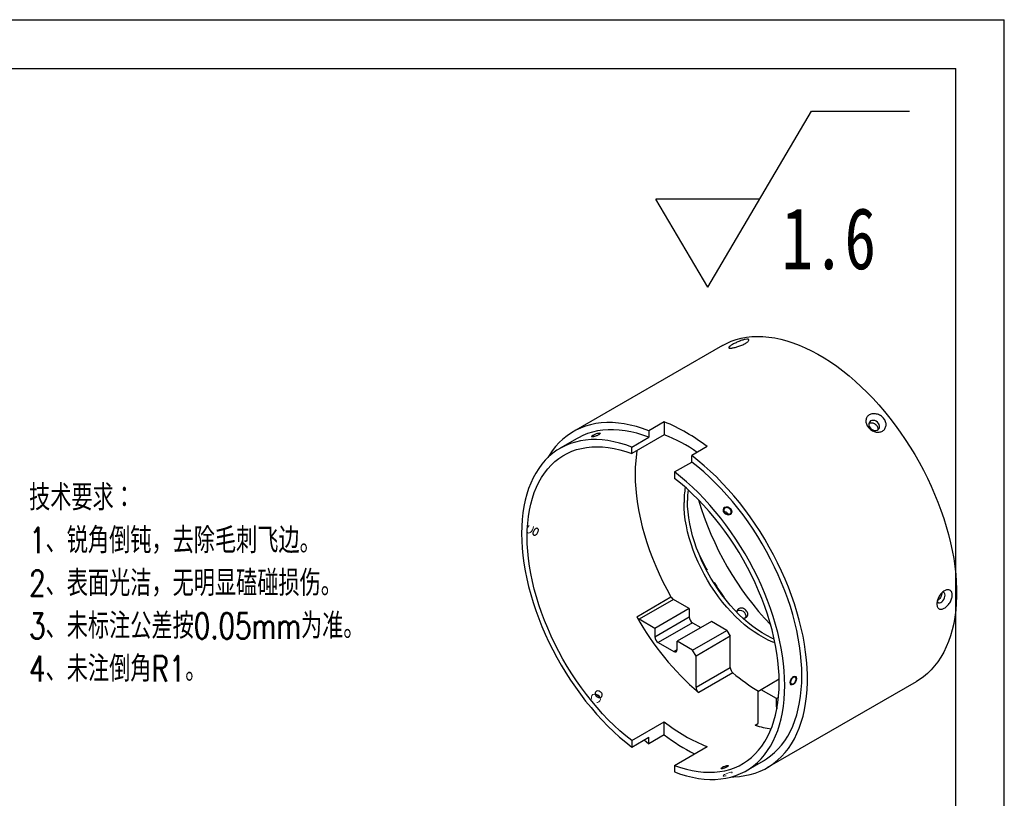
# Model space of a CAD drawing. Header units: millimetres. Extents: x 0 to 297, y 0 to 210.
# Tile 4 of 4: x 195 to 297, y 130 to 210. Entities that reach past the tile are written whole.
import ezdxf

# ---------------------------------------------------------------- set-up
doc = ezdxf.new("R2010")
doc.units = ezdxf.units.MM
doc.linetypes.add('HIDDEN', pattern=[1.905, 1.27, -0.635])
doc.layers.add('图层0', color=7, linetype='Continuous', lineweight=25)
doc.styles.add('SLDTEXTSTYLE0', font='TXT', dxfattribs={"width": 0.75})
doc.styles.add('SLDTEXTSTYLE1', font='TXT', dxfattribs={"width": 0.75, "bigfont": 'bigfont'})

# ---------------------------------------------------------------- blocks, each defined once
blk = doc.blocks.new('SW_SFSYMBOL_0')
at = {"layer": '图层0', "color": 0}
for p, q in [((-7.62, 0), (3.08, 18.14)), ((3.08, 18.14), (13.18, 18.14)), ((-7.62, 0), (-12.97, 9.07)), ((-2.27, 9.07), (-12.97, 9.07))]:
    blk.add_line(p, q, dxfattribs=at)
at = {"layer": '图层0', "color": 0, "insert": (0, 8.19), "char_height": 6.35, "attachment_point": 1, "style": 'SLDTEXTSTYLE0'}
blk.add_mtext('1.6', dxfattribs=at)

msp = doc.modelspace()

# ---------------------------------------------------------------- linework, layer by layer
at = {"color": 7, "linetype": 'Continuous', "lineweight": 25}
for p, q in [((267.93700838, 176.41308736), (252.55743589, 167.53464915)), ((261.93790478, 168.53800233), (260.34691452, 167.6195432)), ((260.34691452, 167.6195432), (260.34691452, 166.95125188)), ((261.93790478, 168.53800233), (261.93790478, 167.20141968)), ((252.96138481, 166.83491328), (251.19361785, 165.81440314)), ((261.93790478, 167.20141968), (258.57914757, 165.26245041)), ((258.57914757, 165.93074174), (260.34691452, 166.95125188)), ((258.57914757, 165.26245041), (258.57914757, 165.93074174)), ((266.35732216, 165.98672698), (264.76633191, 165.06826785)), ((264.76633191, 164.39997653), (264.76633191, 165.06826785)), ((262.99856495, 163.37946639), (264.76633191, 164.39997653)), ((262.99856495, 163.37946639), (262.99856495, 162.71117506)), ((266.29217306, 153.23432144), (266.34444379, 153.2644967)), ((266.29455902, 153.22979614), (266.328432, 153.25525328)), ((267.07813791, 151.9564431), (267.03932201, 151.93990866)), ((267.04203483, 151.93560124), (267.09427158, 151.96575688)), ((259.09241207, 148.45678105), (262.62794598, 150.49780133)), ((262.88081087, 150.22889928), (259.34527696, 148.187879)), ((264.50094318, 149.2936168), (260.96540927, 147.25259652)), ((264.50094318, 149.2936168), (262.88081087, 150.22889928)), ((264.50094318, 149.2936168), (264.50094318, 148.43624895)), ((260.96540927, 146.39522867), (264.50094318, 148.43624895)), ((260.96540927, 147.25259652), (259.34527696, 148.187879)), ((260.96540927, 147.25259652), (260.96540927, 146.39522867)), ((264.85449657, 147.82387652), (261.31896266, 145.78285624)), ((266.79904022, 147.96695362), (263.26350631, 145.92593334)), ((264.85449657, 147.82387652), (265.70284656, 147.33413449)), ((268.39025416, 147.04836536), (266.79904022, 147.96695362)), ((264.85472025, 145.00734508), (268.39025416, 147.04836536)), ((268.74380755, 146.43599293), (265.20827365, 144.39497265)), ((268.39025416, 147.04836536), (268.74380755, 146.43599293)), ((268.74380755, 143.22538722), (268.74380755, 146.43599293)), ((261.31896266, 145.78285624), (262.90995292, 144.86439711)), ((263.26350631, 145.06856549), (263.26350631, 145.92593334)), ((264.85472025, 145.00734508), (263.26350631, 145.92593334)), ((262.90995292, 144.86439711), (263.2635063, 145.06849914)), ((265.20827365, 144.39497265), (264.85472025, 145.00734508)), ((265.20827365, 141.18436694), (265.20827365, 144.39497265)), ((265.20827365, 141.18436694), (268.74380755, 143.22538722)), ((269.01828834, 142.66900422), (265.48275443, 140.62798394)), ((273.78625301, 141.99932808), (271.92578807, 140.92530453)), ((272.55581054, 132.89269465), (287.93538303, 141.77113287)), ((271.92578807, 140.92530453), (271.57223468, 140.72113615)), ((271.57223468, 140.72113615), (271.57223468, 137.51053044)), ((273.51700201, 140.00671627), (271.92578807, 140.92530453)), ((273.71391424, 140.12039128), (273.51700201, 140.00671627)), ((273.51700201, 139.14934842), (273.51700201, 140.00671627)), ((273.51700201, 139.14934842), (273.59092676, 139.19202426)), ((258.57914757, 135.67514846), (261.93790478, 137.61411772)), ((261.93790478, 136.27753507), (261.93790478, 137.61411772)), ((271.29775389, 137.27105621), (271.56326605, 137.42433312)), ((261.93790478, 136.27753507), (260.34691452, 135.35907594)), ((258.57914757, 135.00685713), (260.34691452, 136.02736727)), ((258.57914757, 135.67514846), (258.57914757, 135.00685713)), ((259.85488039, 135.74332201), (260.34691452, 135.35907594)), ((260.34691452, 135.35907594), (260.34691452, 136.02736727)), ((262.99856495, 133.12387311), (266.35732216, 135.06284237)), ((262.99856495, 133.12387311), (262.99856495, 132.45558178)), ((270.38409467, 132.57192038), (272.15186162, 133.59243052))]:
    msp.add_line(p, q, dxfattribs=at)
at = {"color": 7, "linetype": 'Continuous', "lineweight": 25, "flags": 128}
for points in [[(267.93700838, 176.41308736), (268.34543728, 176.63035122), (268.83201205, 176.84459125), (269.33773306, 177.02149753), (269.86153678, 177.16069804), (270.40232163, 177.26190002), (270.95895033, 177.32489065), (271.53025229, 177.34953747), (272.11502604, 177.33578863), (272.71204181, 177.28367305), (273.32004405, 177.19330033), (273.93775413, 177.06486053), (274.563873, 176.89862376), (275.19708391, 176.69493961), (275.83605522, 176.45423643), (276.47944315, 176.17702044), (277.12589466, 175.86387461), (277.77405025, 175.51545751), (278.42254683, 175.13250185), (279.0700206, 174.71581299), (279.71510992, 174.26626725), (280.35645816, 173.78481002), (280.99271655, 173.27245381), (281.62254703, 172.73027612), (282.24462506, 172.15941716), (282.85764239, 171.56107745), (283.46030984, 170.9365153), (284.05136, 170.28704419), (284.62954986, 169.61402995), (285.19366351, 168.91888796), (285.74251458, 168.2030801), (286.27494884, 167.46811173), (286.78984658, 166.71552849), (287.28612495, 165.94691309), (287.76274028, 165.16388194), (288.21869023, 164.36808175), (288.65301593, 163.56118611), (289.064804, 162.74489194), (289.45318843, 161.92091591), (289.81735244, 161.09099085), (290.1565302, 160.25686212), (290.47000841, 159.4202839), (290.75712781, 158.58301552), (291.01728459, 157.74681778), (291.24993164, 156.91344921), (291.4545797, 156.08466239), (291.63079839, 155.26220029), (291.77821711, 154.44779254), (291.89652585, 153.64315187), (291.9854758, 152.84997044), (292.04487989, 152.06991633), (292.0746132, 151.30463), (292.0746132, 150.55572086), (292.04487989, 149.82476388), (291.9854758, 149.11329627), (291.89652585, 148.42281426), (291.77821711, 147.75476995), (291.63079839, 147.11056824), (291.4545797, 146.4915639), (291.24993164, 145.8990587), (291.01728459, 145.3342987), (290.75712781, 144.79847158), (290.47000841, 144.29270421), (290.1565302, 143.81806022), (289.81735244, 143.3755378), (289.45318843, 142.96606756), (289.064804, 142.59051065), (288.65301593, 142.24965686), (288.21869023, 141.944223), (287.93538303, 141.77113287)], [(283.21678766, 168.63158787), (283.11594764, 168.54855915), (283.04983659, 168.4377894), (283.02335764, 168.3074939), (283.03847464, 168.16733609), (283.09406641, 168.02771082), (283.18600997, 167.89897347), (283.30748629, 167.79067188), (283.44948603, 167.7108383), (283.60147771, 167.66539362), (283.75218881, 167.65770826), (283.89044176, 167.68835221), (284.005983, 167.75505274), (284.09024334, 167.85286299), (284.13697359, 167.97452881), (284.14270797, 168.11102681), (284.1070212, 168.25223356), (284.03256, 168.38767639), (283.92484681, 168.50731014), (283.79187023, 168.60226211), (283.64349252, 168.66549015), (283.49071819, 168.69230493), (283.34487779, 168.68071771), (283.21678766, 168.63158787)], [(260.34691452, 167.6195432), (259.70197875, 167.85628015), (259.06317655, 168.05510963), (258.43188048, 168.21560441), (257.80944697, 168.33741967), (257.19721339, 168.42029367), (256.59649521, 168.46404833), (256.00858316, 168.46858965), (255.43474043, 168.43390786), (254.87620001, 168.36007749), (254.334162, 168.24725718), (253.80979102, 168.09568932), (253.30421378, 167.90569958), (252.81851655, 167.67769619), (252.35374294, 167.41216904), (251.91089156, 167.10968864), (251.49091394, 166.77090492), (251.09471246, 166.3965458), (250.7231384, 165.98741563), (250.37699016, 165.54439349), (250.05701146, 165.06843127), (249.93423956, 164.86518525)], [(260.34691452, 166.95125188), (259.72149091, 167.17564264), (259.10230447, 167.36271779), (258.49071738, 167.51206576), (257.88807511, 167.623358), (257.29570345, 167.69634968), (256.71490558, 167.73088021), (256.14695925, 167.72687362), (255.59311391, 167.68433874), (255.05458799, 167.60336913), (254.53256623, 167.48414292), (254.02819705, 167.32692242), (253.54259005, 167.13205349), (253.07681354, 166.89996484), (252.96138481, 166.83491328)], [(258.57914757, 165.93074174), (257.95372396, 166.1551325), (257.33453751, 166.34220765), (256.72295042, 166.49155562), (256.12030815, 166.60284786), (255.52793649, 166.67583954), (254.94713863, 166.71037007), (254.3791923, 166.70636348), (253.82534696, 166.6638286), (253.28682104, 166.58285899), (252.76479927, 166.46363278), (252.2604301, 166.30641228), (251.7748231, 166.11154335), (251.30904658, 165.8794547), (250.86412525, 165.61065691), (250.4410379, 165.30574134), (250.04071532, 164.96537877), (249.66403818, 164.590318), (249.31183517, 164.18138414), (248.98488113, 163.73947683), (248.68389532, 163.26556824), (248.40953991, 162.76070095), (248.16241848, 162.22598566), (247.94307467, 161.66259871), (247.75199103, 161.07177953), (247.58958794, 160.45482789), (247.45622268, 159.81310107), (247.35218865, 159.14801083), (247.27771472, 158.46102035), (247.23296472, 157.75364097), (247.21803711, 157.0274289), (247.23296472, 156.28398178), (247.27771472, 155.52493515), (247.35218865, 154.7519589), (247.45622268, 153.96675352), (247.58958794, 153.17104645), (247.75199103, 152.3665882), (247.94307467, 151.55514854), (248.16241848, 150.73851262), (248.40953991, 149.91847699), (248.68389532, 149.09684569), (248.98488113, 148.27542629), (249.31183517, 147.45602587), (249.66403818, 146.64044707), (250.04071532, 145.83048414), (250.4410379, 145.02791895), (250.86412525, 144.23451712), (251.30904658, 143.4520241), (251.7748231, 142.68216134), (252.2604301, 141.9266225), (252.76479927, 141.18706974), (253.28682104, 140.46513004), (253.82534696, 139.76239163), (254.3791923, 139.08040053), (254.94713863, 138.42065706), (255.52793649, 137.78461265), (256.12030815, 137.17366656), (256.72295042, 136.58916286), (257.33453751, 136.03238741), (257.95372396, 135.5045651), (258.57914757, 135.00685713)], [(258.57914757, 135.67514846), (257.96350464, 136.17092318), (257.35444501, 136.69704073), (256.75338781, 137.25227523), (256.16173358, 137.83533291), (255.5808609, 138.44485523), (255.01212325, 139.07942193), (254.45684585, 139.73755444), (253.91632252, 140.41771925), (253.39181273, 141.11833153), (252.88453863, 141.83775879), (252.39568221, 142.57432471), (251.92638253, 143.32631304), (251.47773311, 144.09197158), (251.05077934, 144.8695163), (250.64651604, 145.65713544), (250.26588518, 146.45299381), (249.90977367, 147.25523697), (249.57901127, 148.06199566), (249.27436868, 148.87139005), (248.99655575, 149.68153419), (248.74621979, 150.49054038), (248.52394412, 151.29652359), (248.33024665, 152.09760579), (248.16557871, 152.89192042), (248.03032399, 153.67761665), (247.92479765, 154.45286374), (247.84924556, 155.21585533), (247.80384378, 155.96481357), (247.78869809, 156.69799333), (247.80384378, 157.41368625), (247.84924556, 158.1102247), (247.92479765, 158.7859857), (248.03032399, 159.43939468), (248.16557871, 160.06892913), (248.33024665, 160.6731222), (248.52394412, 161.25056607), (248.74621979, 161.79991524), (248.99655575, 162.3198897), (249.27436868, 162.80927785), (249.57901127, 163.26693939), (249.90977367, 163.69180794), (250.26588518, 164.08289351), (250.64651604, 164.43928484), (251.05077934, 164.76015152), (251.47773311, 165.04474589), (251.92638253, 165.29240484), (252.39568221, 165.5025513), (252.88453863, 165.67469561), (253.39181273, 165.80843666), (253.91632252, 165.90346283), (254.45684585, 165.95955269), (255.01212325, 165.97657555), (255.5808609, 165.95449175), (256.16173358, 165.89335274), (256.75338781, 165.79330099), (257.35444501, 165.65456962), (257.96350464, 165.47748188), (258.57914757, 165.26245041)], [(259.11516381, 165.571886), (259.06224453, 165.21897652), (258.98640674, 164.54203834), (258.940833, 163.84423787), (258.92562989, 163.12720721), (258.940833, 162.39262341), (258.98640674, 161.64220462), (259.06224453, 160.87770599), (259.168169, 160.10091561), (259.30393239, 159.31365033), (259.46921717, 158.51775148), (259.66363675, 157.71508062), (259.88673639, 156.9075151), (260.1379943, 156.09694377), (260.4168228, 155.28526245), (260.72256973, 154.47436962), (261.05451999, 153.66616187), (261.41189716, 152.86252952), (261.79386538, 152.06535221), (262.19953126, 151.27649446), (262.62794598, 150.49780133)], [(268.93230092, 131.95601195), (269.10466327, 131.95875415), (269.678506, 131.99343594), (270.23704642, 132.0672663), (270.77908443, 132.18008662), (271.30345541, 132.33165448), (271.80903266, 132.52164421), (272.29472988, 132.7496476), (272.7595035, 133.01517476), (273.20235488, 133.31765516), (273.62233249, 133.65643888), (274.01853398, 134.030798), (274.39010803, 134.43992817), (274.73625628, 134.8829503), (275.05623497, 135.35891252), (275.3493566, 135.86679215), (275.61499135, 136.40549795), (275.85256848, 136.97387243), (276.06157751, 137.57069437), (276.24156936, 138.19468142), (276.3921573, 138.84449285), (276.51301776, 139.51873247), (276.60389107, 140.21595158), (276.66458196, 140.93465211), (276.69496005, 141.67328984), (276.69496005, 142.43027771), (276.66458196, 143.20398923), (276.60389107, 143.99276198), (276.51301776, 144.79490118), (276.3921573, 145.60868332), (276.24156936, 146.43235988), (276.06157751, 147.2641611), (275.85256848, 148.10229973), (275.61499135, 148.94497492), (275.3493566, 149.79037607), (275.05623497, 150.63668673), (274.73625628, 151.48208849), (274.39010803, 152.32476488), (274.01853398, 153.16290532), (273.62233249, 153.99470893), (273.20235488, 154.81838849), (272.7595035, 155.63217421), (272.29472988, 156.43431756), (271.80903266, 157.22309503), (271.30345541, 157.99681183), (270.77908443, 158.75380553), (270.23704642, 159.49244962), (269.678506, 160.21115703), (269.10466327, 160.90838352), (268.51675122, 161.58263101), (267.91603304, 162.2324508), (267.30379946, 162.85644664), (266.68136595, 163.45327782), (266.05006988, 164.02166196), (265.41126769, 164.5603778), (264.76633191, 165.06826785)], [(272.15186162, 133.59243052), (272.48135423, 133.79617674), (272.90444158, 134.10109232), (273.30476416, 134.44145488), (273.6814413, 134.81651566), (274.0336443, 135.22544952), (274.36059835, 135.66735683), (274.66158416, 136.14126542), (274.93593956, 136.6461327), (275.183061, 137.180848), (275.40240481, 137.74423495), (275.59348845, 138.33505413), (275.75589154, 138.95200577), (275.8892568, 139.59373259), (275.99329083, 140.25882283), (276.06776476, 140.94581331), (276.11251476, 141.65319269), (276.12744237, 142.37940476), (276.11251476, 143.12285188), (276.06776476, 143.8818985), (275.99329083, 144.65487476), (275.8892568, 145.44008014), (275.75589154, 146.23578721), (275.59348845, 147.04024546), (275.40240481, 147.85168511), (275.183061, 148.66832104), (274.93593956, 149.48835667), (274.66158416, 150.30998796), (274.36059835, 151.13140737), (274.0336443, 151.95080779), (273.6814413, 152.76638659), (273.30476416, 153.57634952), (272.90444158, 154.37891471), (272.48135423, 155.17231654), (272.03643289, 155.95480956), (271.57065638, 156.72467232), (271.08504938, 157.48021116), (270.5806802, 158.21976392), (270.05865844, 158.94170362), (269.52013252, 159.64444202), (268.96628718, 160.32643313), (268.39834085, 160.98617659), (267.81754299, 161.622221), (267.22517132, 162.23316709), (266.62252905, 162.8176708), (266.01094196, 163.37444625), (265.39175552, 163.90226855), (264.76633191, 164.39997653)], [(262.99856495, 132.45558178), (263.62398857, 132.23119102), (264.24317501, 132.04411587), (264.8547621, 131.8947679), (265.45740437, 131.78347565), (266.04977603, 131.71048398), (266.6305739, 131.67595345), (267.19852023, 131.67996004), (267.75236557, 131.72249492), (268.29089149, 131.80346453), (268.81291325, 131.92269073), (269.31728243, 132.07991124), (269.80288943, 132.27478017), (270.26866594, 132.50686882), (270.71358727, 132.7756666), (271.13667462, 133.08058218), (271.53699721, 133.42094474), (271.91367434, 133.79600552), (272.26587735, 134.20493938), (272.5928314, 134.64684669), (272.89381721, 135.12075528), (273.16817261, 135.62562256), (273.41529405, 136.16033786), (273.63463786, 136.72372481), (273.8257215, 137.31454399), (273.98812458, 137.93149563), (274.12148984, 138.57322245), (274.22552387, 139.23831269), (274.29999781, 139.92530317), (274.34474781, 140.63268255), (274.35967542, 141.35889462), (274.34474781, 142.10234174), (274.29999781, 142.86138836), (274.22552387, 143.63436462), (274.12148984, 144.41957), (273.98812458, 145.21527707), (273.8257215, 146.01973532), (273.63463786, 146.83117498), (273.41529405, 147.6478109), (273.16817261, 148.46784653), (272.89381721, 149.28947782), (272.5928314, 150.11089723), (272.26587735, 150.93029765), (271.91367434, 151.74587645), (271.53699721, 152.55583938), (271.13667462, 153.35840457), (270.71358727, 154.1518064), (270.26866594, 154.93429942), (269.80288943, 155.70416218), (269.31728243, 156.45970102), (268.81291325, 157.19925378), (268.29089149, 157.92119348), (267.75236557, 158.62393188), (267.19852023, 159.30592299), (266.6305739, 159.96566645), (266.04977603, 160.60171087), (265.45740437, 161.21265695), (264.8547621, 161.79716066), (264.24317501, 162.35393611), (263.62398857, 162.88175841), (262.99856495, 163.37946639)], [(262.99856495, 133.12387311), (263.61420788, 132.90884164), (264.22326752, 132.7317539), (264.82432471, 132.59302253), (265.41597895, 132.49297078), (265.99685163, 132.43183177), (266.56558927, 132.40974797), (267.12086668, 132.42677083), (267.66139001, 132.48286069), (268.18589979, 132.57788686), (268.69317389, 132.71162791), (269.18203032, 132.88377222), (269.65132999, 133.09391867), (270.09997941, 133.34157762), (270.52693319, 133.626172), (270.93119649, 133.94703868), (271.31182734, 134.30343001), (271.66793885, 134.69451558), (271.99870125, 135.11938412), (272.30334384, 135.57704567), (272.58115678, 136.06643382), (272.83149273, 136.58640828), (273.0537684, 137.13575745), (273.24746587, 137.71320132), (273.41213381, 138.31739438), (273.54738853, 138.94692884), (273.65291488, 139.60033781), (273.72846696, 140.27609882), (273.77386874, 140.97263727), (273.78901443, 141.68833019), (273.77386874, 142.42150995), (273.72846696, 143.17046819), (273.65291488, 143.93345977), (273.54738853, 144.70870687), (273.41213381, 145.4944031), (273.24746587, 146.28871772), (273.0537684, 147.08979993), (272.83149273, 147.89578313), (272.58115678, 148.70478933), (272.30334384, 149.51493347), (271.99870125, 150.32432786), (271.66793885, 151.13108654), (271.31182734, 151.93332971), (270.93119649, 152.72918807), (270.52693319, 153.51680722), (270.09997941, 154.29435193), (269.65132999, 155.06001048), (269.18203032, 155.81199881), (268.69317389, 156.54856473), (268.18589979, 157.26799199), (267.66139001, 157.96860426), (267.12086668, 158.64876908), (266.56558927, 159.30690158), (265.99685163, 159.94146829), (265.41597895, 160.5509906), (264.82432471, 161.13404829), (264.22326752, 161.68928278), (263.61420788, 162.21540034), (262.99856495, 162.71117506)], [(273.36041239, 145.7587185), (273.14601121, 145.84058465), (272.65977837, 146.05175414), (272.17076126, 146.29922827), (271.68081488, 146.5820683), (271.19179776, 146.89920131), (270.70556492, 147.2494243), (270.22396081, 147.63140877), (269.74881231, 148.04370571), (269.28192183, 148.48475115), (268.82506043, 148.95287203), (268.37996116, 149.44629263), (267.94831242, 149.96314123), (267.53175161, 150.50145725), (267.13185889, 151.05919866), (266.75015118, 151.63424976), (266.38807644, 152.22442919), (266.04700813, 152.8274982), (265.72824005, 153.44116913), (265.43298139, 154.06311413), (265.16235217, 154.69097394), (264.91737898, 155.32236687), (264.69899108, 155.95489784), (264.5080169, 156.58616744), (264.34518087, 157.21378105), (264.21110068, 157.83535792), (264.10628494, 158.44854018), (264.03113125, 159.05100183), (263.98592471, 159.64045753), (263.97083678, 160.21467127)], [(273.28147047, 146.13505906), (273.01333176, 146.25585617), (272.52431465, 146.5033303), (272.03436827, 146.78617033), (271.54535115, 147.10330333), (271.05911831, 147.45352633), (270.5775142, 147.8355108), (270.1023657, 148.24780774), (269.63547522, 148.68885317), (269.17861382, 149.15697406), (268.73351455, 149.65039466), (268.30186581, 150.16724326), (267.885305, 150.70555927), (267.48541228, 151.26330068), (267.10370457, 151.83835179), (266.74162983, 152.42853122), (266.40056152, 153.03160022), (266.08179344, 153.64527116), (265.78653478, 154.26721615), (265.51590556, 154.89507596), (265.27093237, 155.5264689), (265.05254447, 156.15899987), (264.86157029, 156.79026947), (264.69873426, 157.41788308), (264.56465407, 158.03945994), (264.45983833, 158.65264221), (264.38468465, 159.25510386), (264.3394781, 159.84455956), (264.32439017, 160.4187733)], [(290.07508664, 150.02015097), (290.0805236, 150.00814695), (290.14055697, 149.92880449), (290.22499866, 149.88648352), (290.32758602, 149.8843228), (290.4407106, 149.92248257), (290.55598248, 149.9981327), (290.66485247, 150.10566257), (290.75924618, 150.23709717), (290.83216286, 150.38268861), (290.87819461, 150.53163903), (290.89392747, 150.67290146)], [(290.89392747, 150.67290146), (290.87819461, 150.79599912), (290.83216286, 150.89180241), (290.75924618, 150.95320604), (290.66485247, 150.97565599), (290.61996391, 150.97289675)], [(271.57223468, 137.51053044), (271.56724791, 137.44507974), (271.55242827, 137.38723297), (271.52819382, 137.33862195), (271.4952282, 137.30061798), (271.45446134, 137.27429312), (271.40704327, 137.26038999), (271.35431161, 137.25930077), (271.29775389, 137.27105621)]]:
    msp.add_lwpolyline(points, dxfattribs=at)
at = {"color": 7, "linetype": 'Continuous', "lineweight": 18, "flags": 128}
for points in [[(254.53377677, 166.98800268), (254.44351703, 166.99306205), (254.42082381, 167.02842385), (254.46915196, 167.08870458), (254.58114394, 167.16472705), (254.73975001, 167.24491751), (254.92082381, 167.31706771), (255.09679851, 167.37019342), (255.24088355, 167.39620674), (255.3311433, 167.39114737), (255.35383651, 167.35578557), (255.30550837, 167.29550484), (255.19351638, 167.21948237), (255.03491032, 167.13929191), (254.85383651, 167.06714171), (254.67786181, 167.014016), (254.53377677, 166.98800268)], [(268.10459593, 159.15373554), (268.01433618, 159.31503322), (267.99164297, 159.48284748), (268.03997111, 159.63163011), (268.1519631, 159.73873031), (268.31056916, 159.78784304), (268.49164297, 159.77149134), (268.66761767, 159.6921646), (268.81170271, 159.5619396), (268.90196245, 159.40064191), (268.92465567, 159.23282765), (268.87632752, 159.08404502), (268.76433554, 158.97694482), (268.60572947, 158.92783209), (268.42465567, 158.9441838), (268.24868097, 159.02351054), (268.10459593, 159.15373554)], [(275.59711229, 142.07325172), (275.57019964, 141.90147705), (275.4935589, 141.72478084), (275.37885792, 141.57006348), (275.2435589, 141.46087928), (275.10825987, 141.41385055), (274.9935589, 141.43613699), (274.91691815, 141.52434568), (274.8900055, 141.66504766), (274.91691815, 141.83682232), (274.9935589, 142.01351853), (275.10825987, 142.16823589), (275.2435589, 142.27742009), (275.37885792, 142.32444882), (275.4935589, 142.30216239), (275.57019964, 142.21395369), (275.59711229, 142.07325172)]]:
    msp.add_lwpolyline(points, dxfattribs=at)
at = {"color": 7, "linetype": 'HIDDEN', "lineweight": 18, "flags": 128}
for points in [[(247.74836719, 157.33358194), (247.77527984, 157.19287996), (247.85192058, 157.10467127), (247.96662156, 157.08238483), (248.10192058, 157.12941356), (248.23721961, 157.23859776), (248.35192058, 157.39331513), (248.42856132, 157.57001134), (248.45547397, 157.741786), (248.42856132, 157.88248798), (248.35192058, 157.97069667), (248.23721961, 157.99298311), (248.10192058, 157.94595438), (247.96662156, 157.83677018), (247.85192058, 157.68205282), (247.77527984, 157.5053566), (247.74836719, 157.33358194)], [(255.24088355, 140.25309812), (255.09679851, 140.38332312), (254.92082381, 140.46264986), (254.73975001, 140.47900157), (254.58114394, 140.42988883), (254.46915196, 140.32278864), (254.42082381, 140.174006), (254.44351703, 140.00619175), (254.53377677, 139.84489406), (254.67786181, 139.71466906), (254.85383651, 139.63534232), (255.03491032, 139.61899062), (255.19351638, 139.66810335), (255.30550837, 139.77520354), (255.35383651, 139.92398618), (255.3311433, 140.09180043), (255.24088355, 140.25309812)], [(268.81170271, 132.41883098), (268.66761767, 132.39281766), (268.49164297, 132.33969195), (268.31056916, 132.26754175), (268.1519631, 132.18735129), (268.03997111, 132.11132882), (267.99164297, 132.05104809), (268.01433618, 132.01568628), (268.10459593, 132.01062692), (268.24868097, 132.03664024), (268.42465567, 132.08976595), (268.60572947, 132.16191615), (268.76433554, 132.24210661), (268.87632752, 132.31812907), (268.92465567, 132.37840981), (268.90196245, 132.41377161), (268.81170271, 132.41883098)]]:
    msp.add_lwpolyline(points, dxfattribs=at)
at = {"color": 7, "linetype": 'Continuous', "lineweight": 25}
for centre, radius, start, end in [((254.83734883, 151.13476579), 18.7960245, 52.2009361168, 67.8044404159), ((255.89201771, 151.72657033), 16.61396138, 55.3646891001, 68.659851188), ((273.16052957, 160.2527171), 9.18977155, 170.3236327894, 180.2372062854), ((273.79305977, 160.44539778), 9.46870704, 173.3567933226, 180.161106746), ((295.99797797, 169.51895507), 31.83127551, 196.4735998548, 223.5210236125), ((292.65755187, 167.60468084), 29.96699081, 204.9758257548, 208.5896122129), ((292.66924544, 167.58315752), 29.96635599, 211.4103956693, 215.0188238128), ((263.26431437, 150.84287397), 0.72390597, 208.4688936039, 238.0100996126), ((284.35313866, 162.55363651), 28.92793877, 209.1638868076, 229.282960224), ((259.72878046, 148.80185369), 0.72390597, 208.468893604, 238.0100996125), ((265.26855123, 148.47117938), 0.7684024, 182.6054784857, 237.39452166), ((269.72300907, 148.45452316), 0.64457995, 351.0965364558, 116.8417297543), ((261.73301732, 146.4301591), 0.7684024, 182.6054784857, 237.39452166), ((263.04796913, 145.03360189), 0.2183546, 230.7967147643, 9.2140369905), ((269.52618438, 143.26546129), 0.78340247, 182.9321807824, 229.5848904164), ((282.15194664, 158.1233801), 20.28128976, 229.6409764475, 238.8333217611), ((265.99065047, 141.22444102), 0.78340247, 182.9321807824, 229.5848904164), ((274.15686365, 139.1612747), 0.63997277, 181.0678033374, 198.4161941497), ((272.68641007, 151.12971225), 17.26851647, 231.5059308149, 248.4994457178), ((274.49705793, 147.38976018), 10.61243216, 252.4542304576, 261.6668166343), ((274.16180433, 152.20088543), 20.07428222, 232.4875842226, 243.0218899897)]:
    msp.add_arc(centre, radius, start, end, dxfattribs=at)
for points, knots in [([(269.52880635, 176.79308825), (269.5961669, 176.82191392), (269.66335736, 176.8491851), (269.79748638, 176.90046155), (269.86495079, 176.9246157), (269.99442654, 176.9674603), (270.05700336, 176.98639362), (270.17777385, 177.01895752), (270.23539611, 177.03238049), (270.39376599, 177.0625286), (270.48347419, 177.06960341), (270.58057638, 177.05956807), (270.60737543, 177.0527469), (270.64720378, 177.0329739), (270.66056291, 177.02007064), (270.68090744, 176.97259314), (270.66747858, 176.93021551), (270.6083602, 176.85561674), (270.58260153, 176.82941527), (270.51939458, 176.77460567), (270.48144571, 176.74568077), (270.39611892, 176.68742354), (270.34877783, 176.65802975), (270.24475234, 176.59874519), (270.18777708, 176.56876179), (270.06904919, 176.51073744), (270.00677626, 176.48237835), (269.87626714, 176.42689174), (269.80885798, 176.40014929), (269.60590568, 176.32482084), (269.46531933, 176.27965919), (269.26763065, 176.22526819), (269.20257354, 176.20897278), (269.08003671, 176.18144296), (269.0226006, 176.17016853), (268.91546578, 176.15250656), (268.86570064, 176.14616883), (268.77868016, 176.13904863), (268.74074606, 176.13813541), (268.67635652, 176.14181588), (268.65082498, 176.14637922), (268.61298114, 176.16073373), (268.60053315, 176.17068453), (268.58955917, 176.19550085), (268.59085743, 176.21026853), (268.60667604, 176.24463181), (268.62140899, 176.26433333), (268.68353857, 176.32852989), (268.75053312, 176.37982964), (268.92211692, 176.49087637), (269.02850717, 176.55181331), (269.20483635, 176.64315939), (269.26750798, 176.67416622), (269.39575, 176.73466921), (269.46144581, 176.76426259), (269.52880635, 176.79308825)], [0, 0, 0, 0, 0.03125, 0.03125, 0.0625, 0.0625, 0.09375, 0.09375, 0.125, 0.125, 0.1875, 0.1875, 0.21875, 0.21875, 0.25, 0.25, 0.3125, 0.3125, 0.34375, 0.34375, 0.375, 0.375, 0.40625, 0.40625, 0.4375, 0.4375, 0.46875, 0.46875, 0.5, 0.5, 0.5625, 0.5625, 0.59375, 0.59375, 0.625, 0.625, 0.65625, 0.65625, 0.6875, 0.6875, 0.71875, 0.71875, 0.75, 0.75, 0.78125, 0.78125, 0.8125, 0.8125, 0.875, 0.875, 0.9375, 0.9375, 0.96875, 0.96875, 1, 1, 1, 1]), ([(283.93695152, 169.32243996), (284.00556431, 169.3010612), (284.07219163, 169.27412446), (284.20146444, 169.20919341), (284.26459544, 169.17073807), (284.38164719, 169.08539809), (284.43613825, 169.0383397), (284.5368157, 168.93517742), (284.58235332, 168.8795354), (284.70026905, 168.70634864), (284.75603966, 168.57881922), (284.79799707, 168.38846493), (284.80532695, 168.32399854), (284.80622696, 168.19939001), (284.80002284, 168.13871037), (284.7615272, 167.96171771), (284.71016588, 167.85477698), (284.59944647, 167.71911818), (284.55769803, 167.67891311), (284.46488103, 167.60822865), (284.41318781, 167.57751979), (284.30352762, 167.52810187), (284.2456192, 167.50921099), (284.12361723, 167.48302657), (284.05909136, 167.47584798), (283.92900138, 167.47396245), (283.86284478, 167.47905023), (283.72815763, 167.50158547), (283.66023259, 167.5190688), (283.46152555, 167.58805034), (283.33112331, 167.65809616), (283.15821251, 167.7890729), (283.10315385, 167.83790452), (283.00330939, 167.94165335), (282.95844474, 167.99640312), (282.87881334, 168.1116419), (282.84417924, 168.17226096), (282.78830857, 168.29385607), (282.76654834, 168.35552429), (282.73582006, 168.48061238), (282.72735343, 168.54197106), (282.72355754, 168.66255104), (282.72840495, 168.72238349), (282.75120176, 168.83611045), (282.76897033, 168.890117), (282.81713849, 168.99260483), (282.84774831, 169.04106131), (282.95492759, 169.17221293), (283.04975002, 169.24403521), (283.26870464, 169.34396681), (283.39532682, 169.37318843), (283.593569, 169.38101511), (283.66228062, 169.37771654), (283.79966803, 169.35904067), (283.86833873, 169.34381871), (283.93695152, 169.32243996)], [0, 0, 0, 0, 0.03125, 0.03125, 0.0625, 0.0625, 0.09375, 0.09375, 0.125, 0.125, 0.1875, 0.1875, 0.21875, 0.21875, 0.25, 0.25, 0.3125, 0.3125, 0.34375, 0.34375, 0.375, 0.375, 0.40625, 0.40625, 0.4375, 0.4375, 0.46875, 0.46875, 0.5, 0.5, 0.5625, 0.5625, 0.59375, 0.59375, 0.625, 0.625, 0.65625, 0.65625, 0.6875, 0.6875, 0.71875, 0.71875, 0.75, 0.75, 0.78125, 0.78125, 0.8125, 0.8125, 0.875, 0.875, 0.9375, 0.9375, 0.96875, 0.96875, 1, 1, 1, 1]), ([(283.04310695, 168.37902675), (283.07817431, 168.39913807), (283.16118047, 168.44674257), (283.33209665, 168.45793378), (283.52413884, 168.41790054), (283.70498109, 168.32134947), (283.85288892, 168.18059677), (283.94844795, 168.01191843), (283.98743708, 167.85119974), (283.96636818, 167.76181057), (283.95800833, 167.72634223)], [0, 0, 0, 0, 0.0989718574, 0.2342712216, 0.3696174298, 0.5050107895, 0.6403780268, 0.7756866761, 0.9109956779, 1, 1, 1, 1]), ([(254.6438551, 167.16640373), (254.68122811, 167.18797871), (254.72419317, 167.20992376), (254.8170152, 167.25237448), (254.86639644, 167.27260926), (255.01189375, 167.32534532), (255.10610384, 167.34963735), (255.20201199, 167.35824332), (255.22687986, 167.35668552), (255.25815101, 167.34494064), (255.26460229, 167.33489178), (255.25796775, 167.30751416), (255.24500774, 167.29065864), (255.20133966, 167.2525809), (255.1707587, 167.23157686), (255.06004215, 167.16764369), (254.95935342, 167.12354152), (254.81277684, 167.07376684), (254.76432406, 167.05966993), (254.67639547, 167.03867042), (254.63708043, 167.03175493), (254.57239358, 167.025936), (254.54797501, 167.02710681), (254.51718463, 167.0374649), (254.51118759, 167.0466412), (254.52214345, 167.08426949), (254.56910907, 167.12325376), (254.6438551, 167.16640373)], [0, 0, 0, 0, 0.0625, 0.0625, 0.125, 0.125, 0.25, 0.25, 0.3125, 0.3125, 0.375, 0.375, 0.4375, 0.4375, 0.5, 0.5, 0.625, 0.625, 0.6875, 0.6875, 0.75, 0.75, 0.8125, 0.8125, 0.875, 0.875, 1, 1, 1, 1]), ([(268.21172643, 159.66045465), (268.24909945, 159.68202964), (268.29222332, 159.69538672), (268.38559214, 159.70473339), (268.43535744, 159.70048148), (268.58200855, 159.66214679), (268.67692217, 159.60074887), (268.77283155, 159.48154732), (268.79754146, 159.43726787), (268.82826723, 159.34674983), (268.83433824, 159.30091662), (268.82692546, 159.21298529), (268.81358494, 159.17237011), (268.76936968, 159.10179573), (268.73863031, 159.07241009), (268.62791294, 159.00843211), (268.52792714, 158.99922333), (268.38250368, 159.03903905), (268.33443562, 159.06098134), (268.24705408, 159.11864636), (268.20789879, 159.15407995), (268.14321352, 159.23441158), (268.11863722, 159.27808068), (268.08730043, 159.36800016), (268.08092015, 159.41359164), (268.09072138, 159.54242005), (268.1369804, 159.61730469), (268.21172643, 159.66045465)], [0, 0, 0, 0, 0.0625, 0.0625, 0.125, 0.125, 0.25, 0.25, 0.3125, 0.3125, 0.375, 0.375, 0.4375, 0.4375, 0.5, 0.5, 0.625, 0.625, 0.6875, 0.6875, 0.75, 0.75, 0.8125, 0.8125, 0.875, 0.875, 1, 1, 1, 1]), ([(268.11856809, 159.29079753), (268.13140801, 159.29111695), (268.18518896, 159.29245486), (268.28512675, 159.25533897), (268.39799772, 159.1826421), (268.47923026, 159.09579947), (268.50360492, 159.0344981), (268.51262552, 159.01181163)], [0, 0, 0, 0, 0.0803922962, 0.3367289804, 0.5930904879, 0.8494105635, 1, 1, 1, 1]), ([(248.38973885, 157.04496677), (248.38973885, 157.08812387), (248.39726225, 157.13462393), (248.42622703, 157.22979354), (248.44764086, 157.27792387), (248.5271336, 157.41281151), (248.60172207, 157.49036112), (248.7124016, 157.55432154), (248.74931169, 157.56736798), (248.81723089, 157.57453788), (248.84801228, 157.56881595), (248.90002717, 157.53884062), (248.92039547, 157.51510555), (248.94823925, 157.45268035), (248.95541147, 157.41426837), (248.95544984, 157.28640029), (248.92561508, 157.18303429), (248.84865906, 157.04678738), (248.81765942, 157.00410191), (248.74983512, 156.93146633), (248.71324885, 156.90160085), (248.63864463, 156.85844315), (248.60175614, 156.84577518), (248.53256069, 156.83924602), (248.50081729, 156.84558146), (248.42121228, 156.89140673), (248.38973885, 156.95865259), (248.38973885, 157.04496677)], [0, 0, 0, 0, 0.0625, 0.0625, 0.125, 0.125, 0.25, 0.25, 0.3125, 0.3125, 0.375, 0.375, 0.4375, 0.4375, 0.5, 0.5, 0.625, 0.625, 0.6875, 0.6875, 0.75, 0.75, 0.8125, 0.8125, 0.875, 0.875, 1, 1, 1, 1]), ([(291.38471673, 149.89942449), (291.34568188, 149.8373454), (291.30373533, 149.77839791), (291.21441884, 149.66640401), (291.16662805, 149.61302277), (291.06920404, 149.5160169), (291.01926184, 149.47191362), (290.91698522, 149.39250659), (290.86493806, 149.35755194), (290.71160914, 149.2702373), (290.6094909, 149.23356621), (290.47038678, 149.21647005), (290.42556752, 149.21690843), (290.34178336, 149.23058576), (290.30324668, 149.24361895), (290.23267893, 149.28207563), (290.20038243, 149.30791308), (290.14496029, 149.37062672), (290.12155469, 149.40747051), (290.08339775, 149.4924424), (290.06881253, 149.54066416), (290.04978706, 149.64427322), (290.04508691, 149.70015447), (290.04574363, 149.82037984), (290.05108644, 149.88263364), (290.07139889, 150.01121789), (290.08663576, 150.07833441), (290.125988, 150.21201318), (290.14998873, 150.27864876), (290.20668115, 150.41144218), (290.23941331, 150.47740599), (290.34668143, 150.66601909), (290.43298255, 150.78385419), (290.57309741, 150.93252909), (290.62242501, 150.97836126), (290.72258475, 151.05887304), (290.77326961, 151.093593), (290.87586305, 151.15207204), (290.92813098, 151.17584947), (291.02968969, 151.21028216), (291.07945793, 151.22128799), (291.17683893, 151.23064074), (291.22411766, 151.22880207), (291.31231057, 151.21242771), (291.35374511, 151.19796798), (291.43082791, 151.15587397), (291.46529469, 151.12885133), (291.52573201, 151.06355518), (291.55199166, 151.02475832), (291.59420972, 150.93732442), (291.61009769, 150.88919969), (291.63139982, 150.78423453), (291.63670879, 150.72684111), (291.63570549, 150.54882911), (291.61236304, 150.4177343), (291.54769715, 150.22160758), (291.52099136, 150.15539265), (291.4588617, 150.02511022), (291.42375157, 149.96150358), (291.38471673, 149.89942449)], [0, 0, 0, 0, 0.03125, 0.03125, 0.0625, 0.0625, 0.09375, 0.09375, 0.125, 0.125, 0.1875, 0.1875, 0.21875, 0.21875, 0.25, 0.25, 0.28125, 0.28125, 0.3125, 0.3125, 0.34375, 0.34375, 0.375, 0.375, 0.40625, 0.40625, 0.4375, 0.4375, 0.46875, 0.46875, 0.5, 0.5, 0.5625, 0.5625, 0.59375, 0.59375, 0.625, 0.625, 0.65625, 0.65625, 0.6875, 0.6875, 0.71875, 0.71875, 0.75, 0.75, 0.78125, 0.78125, 0.8125, 0.8125, 0.84375, 0.84375, 0.875, 0.875, 0.9375, 0.9375, 0.96875, 0.96875, 1, 1, 1, 1]), ([(290.55016673, 150.94566263), (290.55373624, 150.91993523), (290.56432691, 150.84360233), (290.54060565, 150.69204102), (290.46909023, 150.50632355), (290.35814126, 150.33476256), (290.23107536, 150.19923367), (290.14487648, 150.15049243), (290.10655583, 150.12882398)], [0, 0, 0, 0, 0.0957428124, 0.2840678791, 0.4723906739, 0.6607724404, 0.8491927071, 1, 1, 1, 1]), ([(270.35201817, 148.36763047), (270.39557612, 148.40010647), (270.48269151, 148.46505806), (270.54529129, 148.6155906), (270.54742429, 148.78563764), (270.48536031, 148.96118269), (270.36740494, 149.12155155), (270.20667549, 149.24904811), (270.02109158, 149.32897346), (269.83125187, 149.35179374), (269.65775107, 149.3144557), (269.52174179, 149.2205777), (269.43362836, 149.08451796), (269.42661367, 148.97369418), (269.42320188, 148.9197918)], [0, 0, 0, 0, 0.0836943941, 0.1673877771, 0.2511073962, 0.3348441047, 0.4185523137, 0.5022309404, 0.5859250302, 0.6696555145, 0.7533865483, 0.8370813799, 0.9207597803, 1, 1, 1, 1]), ([(270.03832011, 148.31307033), (270.05079982, 148.31033808), (270.12657487, 148.29374824), (270.23863738, 148.31447739), (270.32043638, 148.35282489), (270.35201817, 148.36763047)], [0, 0, 0, 0, 0.10797299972, 0.65559713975, 1, 1, 1, 1]), ([(275.52640161, 142.03243131), (275.52640161, 141.98927433), (275.51888524, 141.94277038), (275.48994448, 141.84758688), (275.46854751, 141.79944675), (275.38910521, 141.66452947), (275.31454757, 141.58696214), (275.20386839, 141.52300187), (275.1669514, 141.50995943), (275.09900835, 141.50280331), (275.06821008, 141.50853487), (275.01616106, 141.53852987), (274.99577594, 141.56227466), (274.96790811, 141.62471393), (274.960729, 141.66312977), (274.9606906, 141.79099774), (274.99055617, 141.89434593), (275.06756287, 142.03056371), (275.09857962, 142.07323966), (275.16642776, 142.14586113), (275.20302122, 142.17572264), (275.27762495, 142.21888001), (275.31450648, 142.23155209), (275.38367827, 142.23809521), (275.41540472, 142.23176955), (275.49495947, 142.1859733), (275.52640161, 142.11874527), (275.52640161, 142.03243131)], [0, 0, 0, 0, 0.0625, 0.0625, 0.125, 0.125, 0.25, 0.25, 0.3125, 0.3125, 0.375, 0.375, 0.4375, 0.4375, 0.5, 0.5, 0.625, 0.625, 0.6875, 0.6875, 0.75, 0.75, 0.8125, 0.8125, 0.875, 0.875, 1, 1, 1, 1]), ([(255.41914825, 140.15244519), (255.38177514, 140.13087015), (255.33864765, 140.11750811), (255.24526684, 140.10814442), (255.19549317, 140.11238437), (255.04881715, 140.15068291), (254.953888, 140.2120587), (254.85797833, 140.33126052), (254.83327189, 140.37554496), (254.80255809, 140.46608021), (254.7964955, 140.51192504), (254.8039254, 140.59988075), (254.81727424, 140.64050763), (254.86150136, 140.71109895), (254.89224432, 140.74048971), (255.00296182, 140.80446779), (255.1029322, 140.81365455), (255.24833024, 140.77380284), (255.29638957, 140.75184871), (255.38375939, 140.69416646), (255.42291102, 140.65872807), (255.48759672, 140.57839579), (255.5121764, 140.53473153), (255.54352497, 140.44482951), (255.54991366, 140.39924982), (255.54013782, 140.27045816), (255.49389448, 140.19559527), (255.41914825, 140.15244519)], [0, 0, 0, 0, 0.0625, 0.0625, 0.125, 0.125, 0.25, 0.25, 0.3125, 0.3125, 0.375, 0.375, 0.4375, 0.4375, 0.5, 0.5, 0.625, 0.625, 0.6875, 0.6875, 0.75, 0.75, 0.8125, 0.8125, 0.875, 0.875, 1, 1, 1, 1]), ([(255.22604371, 140.11604329), (255.22330137, 140.12456294), (255.20816131, 140.17159864), (255.14263022, 140.25017468), (255.03811301, 140.33398363), (254.92832668, 140.38446431), (254.86087418, 140.38888207), (254.8348784, 140.39058464)], [0, 0, 0, 0, 0.0574840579, 0.3173604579, 0.5771968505, 0.8370541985, 1, 1, 1, 1]), ([(268.41622917, 132.97600641), (268.45360229, 132.99758145), (268.48398597, 133.01796874), (268.52818678, 133.05458176), (268.54156495, 133.07055062), (268.55264168, 133.10812284), (268.5196522, 133.11912396), (268.42386151, 133.11058584), (268.38435213, 133.10370223), (268.29644015, 133.08278687), (268.24850017, 133.06891106), (268.14957071, 133.0354018), (268.10025502, 133.01633262), (268.00681185, 132.97529561), (267.96335989, 132.95357236), (267.85257445, 132.88963521), (267.80555006, 132.84841571), (267.7955287, 132.80770848), (267.801858, 132.79746148), (267.83295261, 132.78561346), (267.85745918, 132.78396921), (267.92199464, 132.7897004), (267.9610224, 132.79697422), (268.04853575, 132.81939957), (268.09643523, 132.83443953), (268.24200334, 132.88725074), (268.34148295, 132.93285633), (268.41622917, 132.97600641)], [0, 0, 0, 0, 0.0625, 0.0625, 0.125, 0.125, 0.25, 0.25, 0.3125, 0.3125, 0.375, 0.375, 0.4375, 0.4375, 0.5, 0.5, 0.625, 0.625, 0.6875, 0.6875, 0.75, 0.75, 0.8125, 0.8125, 0.875, 0.875, 1, 1, 1, 1])]:
    msp.add_open_spline(points, degree=3, knots=knots, dxfattribs=at)
at = {"layer": '图层0'}
for p, q in [((0, 210), (297, 210)), ((297, 0), (297, 210)), ((5, 204.98289151), (292, 204.98289151)), ((292, 4.98289151), (292, 204.98289151))]:
    msp.add_line(p, q, dxfattribs=at)

# ---------------------------------------------------------------- block references
at = {"layer": '图层0', "color": 7}
msp.add_blockref('SW_SFSYMBOL_0', (274.04357397, 182.43940377), dxfattribs=at)

# ---------------------------------------------------------------- texts
at = {"layer": '图层0', "color": 7, "insert": (196.43320405, 162.05783964), "char_height": 2.6458333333, "attachment_point": 1, "style": 'SLDTEXTSTYLE1'}
msp.add_mtext('技术要求：^J1、锐角倒钝，去除毛刺飞边。^J2、表面光洁，无明显磕碰损伤。^J3、未标注公差按0.05mm为准。^J4、未注倒角R1。', dxfattribs=at)

doc.saveas('drawing.dxf')
